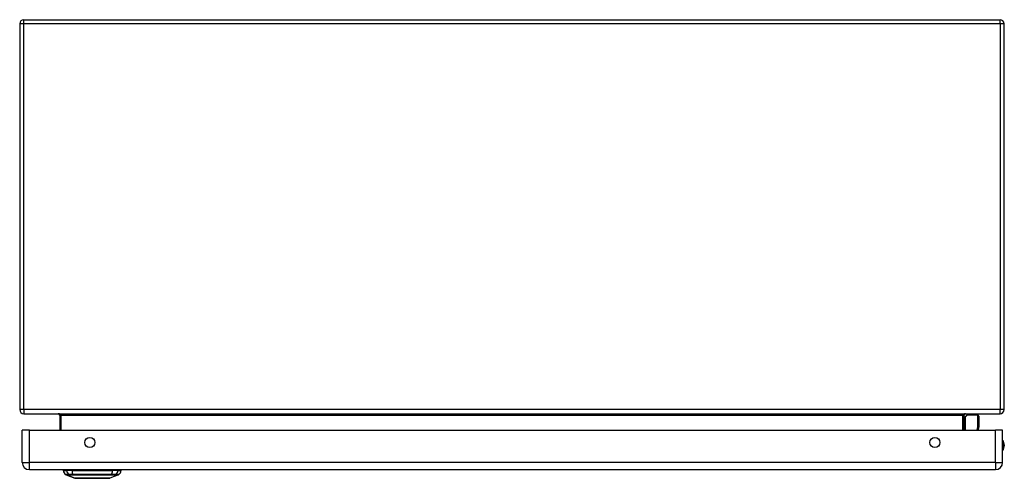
# Model space of a CAD drawing. Header units: inches. Extents: x 10 to 135, y 9 to 88.
# Tile 1 of 9: x 10 to 30, y 9 to 18. Entities that reach past the tile are written whole.
import ezdxf

# ---------------------------------------------------------------- set-up
doc = ezdxf.new("R2010")
doc.units = ezdxf.units.IN
doc.header["$MEASUREMENT"] = 0
doc.layers.add('Visible Edges(ANSI)', color=7, linetype='Continuous', lineweight=25)
doc.layers.add('Visible Tangent Edges(ANSI)', color=7, linetype='Continuous', lineweight=25)

msp = doc.modelspace()

# ---------------------------------------------------------------- linework, layer by layer
at = {"layer": 'Visible Edges(ANSI)'}
for p, q in [((10.482, 18.433), (30.314, 18.433)), ((10.398, 18.349), (10.398, 10.517)), ((30.398, 10.517), (30.398, 18.349)), ((10.482, 10.433), (30.314, 10.433)), ((11.211, 10.402), (11.211, 10.099)), ((29.584, 10.099), (29.584, 10.402)), ((29.86, 10.403), (29.644, 10.403)), ((29.59, 10.358), (29.63, 10.397)), ((29.88, 10.383), (29.88, 10.159)), ((10.448, 9.445), (10.448, 10.099)), ((10.594, 10.099), (10.448, 10.099)), ((10.594, 10.099), (30.22, 10.099)), ((29.879, 10.156), (29.868, 10.099)), ((30.366, 10.099), (30.22, 10.099)), ((30.366, 9.445), (30.366, 10.099)), ((10.594, 9.299), (30.22, 9.299)), ((11.281, 9.283), (11.349, 9.283)), ((11.46, 9.283), (11.349, 9.283)), ((11.46, 9.283), (12.284, 9.283)), ((11.472, 9.287), (11.472, 9.299)), ((12.256, 9.287), (12.256, 9.299)), ((12.394, 9.283), (12.284, 9.283)), ((12.394, 9.283), (12.462, 9.283)), ((11.515, 9.128), (11.341, 9.196)), ((12.165, 9.123), (11.579, 9.123)), ((12.403, 9.196), (12.229, 9.128))]:
    msp.add_line(p, q, dxfattribs=at)
at = {"layer": 'Visible Edges(ANSI)', "flags": 128}
msp.add_lwpolyline([(11.517, 9.128), (11.517, 9.128), (11.518, 9.128), (11.521, 9.128), (11.524, 9.128), (11.527, 9.128), (11.532, 9.128), (11.538, 9.128), (11.544, 9.128), (11.551, 9.128), (11.559, 9.128), (11.567, 9.128), (11.577, 9.128), (11.587, 9.128), (11.597, 9.128), (11.609, 9.128), (11.621, 9.128), (11.633, 9.128), (11.647, 9.128), (11.66, 9.128), (11.675, 9.128), (11.689, 9.128), (11.704, 9.128), (11.72, 9.128), (11.736, 9.128), (11.752, 9.128), (11.769, 9.128), (11.786, 9.128), (11.803, 9.128), (11.82, 9.128), (11.837, 9.128), (11.855, 9.128), (11.872, 9.128), (11.89, 9.128), (11.907, 9.128), (11.924, 9.128), (11.942, 9.128), (11.959, 9.128), (11.975, 9.128), (11.992, 9.128), (12.008, 9.128), (12.024, 9.128), (12.04, 9.128), (12.055, 9.128), (12.07, 9.128), (12.084, 9.128), (12.098, 9.128), (12.111, 9.128), (12.123, 9.128), (12.135, 9.128), (12.147, 9.128), (12.157, 9.128), (12.167, 9.128), (12.177, 9.128), (12.185, 9.128), (12.193, 9.128), (12.2, 9.128), (12.206, 9.128), (12.212, 9.128), (12.216, 9.128), (12.22, 9.128), (12.223, 9.128), (12.225, 9.128), (12.227, 9.128), (12.227, 9.128)], dxfattribs=at)
at = {"layer": 'Visible Edges(ANSI)'}
for centre in [(11.823, 9.849), (28.991, 9.849)]:
    msp.add_circle(centre, 0.102, dxfattribs=at)
for centre, radius, start, end in [((10.482, 18.349), 0.084, 90, 180), ((30.314, 18.349), 0.084, 0, 90), ((10.482, 10.517), 0.084, 180, 270), ((11.18, 10.402), 0.031, 0, 90), ((29.615, 10.402), 0.031, 90, 180), ((29.644, 10.383), 0.0197, 90, 135), ((29.86, 10.383), 0.0197, 0, 90), ((30.314, 10.517), 0.084, 270, 0), ((29.604, 10.344), 0.0197, 135, 180), ((29.86, 10.159), 0.0197, 349.0591, 0), ((30.213, 9.791), 0.188, 324.6864, 35.3136), ((10.594, 9.445), 0.146, 180, 270), ((30.22, 9.445), 0.146, 270, 0), ((11.398, 9.299), 0.118, 187.9413, 240.2709), ((11.453, 9.287), 0.0197, 348.463, 0), ((12.275, 9.287), 0.0197, 180, 191.537), ((12.345, 9.299), 0.118, 299.7291, 352.0587), ((11.345, 9.205), 0.00984, 240.2709, 248.7495), ((11.517, 9.133), 0.00492, 248.7495, 269.7912), ((11.579, 9.135), 0.0118, 216.6507, 270), ((12.165, 9.135), 0.0118, 270, 323.3493), ((12.227, 9.133), 0.00492, 270.2088, 291.2505), ((12.399, 9.205), 0.00984, 291.2505, 299.7291)]:
    msp.add_arc(centre, radius, start, end, dxfattribs=at)
at = {"layer": 'Visible Tangent Edges(ANSI)'}
for p, q in [((10.482, 18.349), (10.482, 18.433)), ((30.314, 18.349), (30.314, 18.433)), ((10.482, 18.349), (10.398, 18.349)), ((10.482, 10.517), (10.482, 18.349)), ((30.314, 18.349), (10.482, 18.349)), ((30.398, 18.349), (30.314, 18.349)), ((30.314, 18.349), (30.314, 10.517)), ((10.482, 10.517), (10.398, 10.517)), ((30.314, 10.517), (10.482, 10.517)), ((10.482, 10.517), (10.482, 10.433)), ((11.242, 10.402), (11.211, 10.402)), ((11.242, 10.099), (11.242, 10.402)), ((11.242, 10.402), (29.553, 10.402)), ((29.553, 10.402), (29.584, 10.402)), ((29.553, 10.402), (29.553, 10.099)), ((29.644, 10.403), (29.604, 10.362)), ((29.86, 10.17), (29.86, 10.403)), ((30.398, 10.517), (30.314, 10.517)), ((30.314, 10.433), (30.314, 10.517)), ((29.604, 10.362), (29.604, 10.099)), ((10.594, 9.445), (10.594, 10.099)), ((29.847, 10.099), (29.86, 10.17)), ((30.22, 9.445), (30.22, 10.099)), ((10.448, 9.445), (10.594, 9.445)), ((30.22, 9.445), (10.594, 9.445)), ((10.594, 9.299), (10.594, 9.445)), ((30.22, 9.445), (30.22, 9.299)), ((30.22, 9.445), (30.366, 9.445)), ((11.472, 9.287), (12.255, 9.287)), ((12.255, 9.299), (12.255, 9.287)), ((12.255, 9.287), (12.256, 9.287)), ((11.341, 9.196), (11.515, 9.128)), ((11.406, 9.196), (11.406, 9.196)), ((11.48, 9.196), (11.48, 9.196)), ((12.264, 9.196), (12.264, 9.196)), ((12.337, 9.196), (12.338, 9.196))]:
    msp.add_line(p, q, dxfattribs=at)
at = {"layer": 'Visible Tangent Edges(ANSI)', "flags": 128}
for points in [[(11.404, 9.197), (11.399, 9.197), (11.394, 9.197), (11.389, 9.197), (11.385, 9.197), (11.38, 9.197), (11.376, 9.197), (11.372, 9.197), (11.369, 9.197), (11.365, 9.197), (11.362, 9.197), (11.359, 9.197), (11.356, 9.197), (11.353, 9.197), (11.351, 9.197), (11.349, 9.197), (11.347, 9.197), (11.345, 9.197), (11.344, 9.197), (11.343, 9.197), (11.342, 9.197), (11.341, 9.197), (11.34, 9.197), (11.34, 9.197), (11.34, 9.197)], [(11.341, 9.196), (11.341, 9.196), (11.342, 9.196), (11.342, 9.196), (11.343, 9.196), (11.344, 9.196), (11.345, 9.196), (11.347, 9.196), (11.348, 9.196), (11.35, 9.196), (11.352, 9.196), (11.355, 9.196), (11.358, 9.196), (11.36, 9.196), (11.363, 9.196), (11.367, 9.196), (11.37, 9.196), (11.374, 9.196), (11.378, 9.196), (11.382, 9.196), (11.387, 9.196), (11.391, 9.196), (11.396, 9.196), (11.401, 9.196), (11.406, 9.196)], [(11.479, 9.197), (11.475, 9.197), (11.47, 9.197), (11.466, 9.197), (11.462, 9.197), (11.458, 9.197), (11.454, 9.197), (11.45, 9.197), (11.447, 9.197), (11.443, 9.197), (11.439, 9.197), (11.436, 9.197), (11.433, 9.197), (11.43, 9.197), (11.427, 9.197), (11.424, 9.197), (11.421, 9.197), (11.418, 9.197), (11.416, 9.197), (11.414, 9.197), (11.411, 9.197), (11.409, 9.197), (11.408, 9.197), (11.406, 9.197), (11.404, 9.197)], [(11.406, 9.196), (11.408, 9.196), (11.41, 9.196), (11.411, 9.196), (11.413, 9.196), (11.416, 9.196), (11.418, 9.196), (11.42, 9.196), (11.423, 9.196), (11.426, 9.196), (11.428, 9.196), (11.431, 9.196), (11.435, 9.196), (11.438, 9.196), (11.441, 9.196), (11.445, 9.196), (11.448, 9.196), (11.452, 9.196), (11.455, 9.196), (11.459, 9.196), (11.463, 9.196), (11.467, 9.196), (11.471, 9.196), (11.475, 9.196), (11.48, 9.196)], [(12.265, 9.197), (12.233, 9.197), (12.201, 9.197), (12.169, 9.197), (12.136, 9.197), (12.104, 9.197), (12.071, 9.197), (12.038, 9.197), (12.004, 9.197), (11.971, 9.197), (11.938, 9.197), (11.904, 9.197), (11.871, 9.197), (11.838, 9.197), (11.805, 9.197), (11.771, 9.197), (11.738, 9.197), (11.705, 9.197), (11.672, 9.197), (11.64, 9.197), (11.607, 9.197), (11.575, 9.197), (11.542, 9.197), (11.51, 9.197), (11.479, 9.197)], [(11.48, 9.196), (11.511, 9.196), (11.543, 9.196), (11.575, 9.196), (11.608, 9.196), (11.64, 9.196), (11.673, 9.196), (11.706, 9.196), (11.739, 9.196), (11.772, 9.196), (11.805, 9.196), (11.838, 9.196), (11.871, 9.196), (11.904, 9.196), (11.938, 9.196), (11.971, 9.196), (12.004, 9.196), (12.037, 9.196), (12.07, 9.196), (12.103, 9.196), (12.136, 9.196), (12.168, 9.196), (12.2, 9.196), (12.232, 9.196), (12.264, 9.196)], [(11.597, 9.128), (11.591, 9.128), (11.585, 9.128), (11.579, 9.128), (11.573, 9.128), (11.567, 9.128), (11.562, 9.128), (11.557, 9.128), (11.552, 9.128), (11.548, 9.128), (11.544, 9.128), (11.54, 9.128), (11.536, 9.128), (11.533, 9.128), (11.53, 9.128), (11.527, 9.128), (11.525, 9.128), (11.522, 9.128), (11.52, 9.128), (11.519, 9.128), (11.517, 9.128), (11.516, 9.128), (11.516, 9.128), (11.515, 9.128), (11.515, 9.128)], [(11.644, 9.128), (11.642, 9.128), (11.64, 9.128), (11.638, 9.128), (11.636, 9.128), (11.634, 9.128), (11.632, 9.128), (11.63, 9.128), (11.628, 9.128), (11.626, 9.128), (11.624, 9.128), (11.622, 9.128), (11.62, 9.128), (11.618, 9.128), (11.616, 9.128), (11.614, 9.128), (11.612, 9.128), (11.61, 9.128), (11.608, 9.128), (11.606, 9.128), (11.605, 9.128), (11.603, 9.128), (11.601, 9.128), (11.599, 9.128), (11.597, 9.128)], [(12.099, 9.128), (12.083, 9.128), (12.066, 9.128), (12.049, 9.128), (12.031, 9.128), (12.012, 9.128), (11.993, 9.128), (11.973, 9.128), (11.953, 9.128), (11.933, 9.128), (11.913, 9.128), (11.893, 9.128), (11.872, 9.128), (11.851, 9.128), (11.831, 9.128), (11.81, 9.128), (11.79, 9.128), (11.77, 9.128), (11.751, 9.128), (11.732, 9.128), (11.713, 9.128), (11.695, 9.128), (11.677, 9.128), (11.66, 9.128), (11.644, 9.128)], [(12.147, 9.128), (12.145, 9.128), (12.143, 9.128), (12.141, 9.128), (12.139, 9.128), (12.137, 9.128), (12.136, 9.128), (12.134, 9.128), (12.132, 9.128), (12.13, 9.128), (12.128, 9.128), (12.126, 9.128), (12.124, 9.128), (12.122, 9.128), (12.12, 9.128), (12.118, 9.128), (12.116, 9.128), (12.114, 9.128), (12.112, 9.128), (12.11, 9.128), (12.108, 9.128), (12.106, 9.128), (12.104, 9.128), (12.102, 9.128), (12.099, 9.128)], [(12.229, 9.128), (12.229, 9.128), (12.228, 9.128), (12.227, 9.128), (12.226, 9.128), (12.225, 9.128), (12.223, 9.128), (12.222, 9.128), (12.219, 9.128), (12.217, 9.128), (12.214, 9.128), (12.211, 9.128), (12.207, 9.128), (12.204, 9.128), (12.2, 9.128), (12.196, 9.128), (12.191, 9.128), (12.187, 9.128), (12.182, 9.128), (12.176, 9.128), (12.171, 9.128), (12.165, 9.128), (12.159, 9.128), (12.153, 9.128), (12.147, 9.128)], [(12.264, 9.196), (12.269, 9.196), (12.273, 9.196), (12.277, 9.196), (12.281, 9.196), (12.285, 9.196), (12.288, 9.196), (12.292, 9.196), (12.296, 9.196), (12.299, 9.196), (12.303, 9.196), (12.306, 9.196), (12.309, 9.196), (12.312, 9.196), (12.315, 9.196), (12.318, 9.196), (12.321, 9.196), (12.323, 9.196), (12.326, 9.196), (12.328, 9.196), (12.33, 9.196), (12.332, 9.196), (12.334, 9.196), (12.336, 9.196), (12.337, 9.196)], [(12.339, 9.197), (12.338, 9.197), (12.336, 9.197), (12.334, 9.197), (12.332, 9.197), (12.33, 9.197), (12.328, 9.197), (12.325, 9.197), (12.323, 9.197), (12.32, 9.197), (12.317, 9.197), (12.314, 9.197), (12.311, 9.197), (12.308, 9.197), (12.304, 9.197), (12.301, 9.197), (12.297, 9.197), (12.293, 9.197), (12.29, 9.197), (12.286, 9.197), (12.282, 9.197), (12.278, 9.197), (12.274, 9.197), (12.269, 9.197), (12.265, 9.197)], [(12.338, 9.196), (12.343, 9.196), (12.348, 9.196), (12.353, 9.196), (12.357, 9.196), (12.362, 9.196), (12.366, 9.196), (12.37, 9.196), (12.374, 9.196), (12.377, 9.196), (12.38, 9.196), (12.383, 9.196), (12.386, 9.196), (12.389, 9.196), (12.391, 9.196), (12.393, 9.196), (12.395, 9.196), (12.397, 9.196), (12.399, 9.196), (12.4, 9.196), (12.401, 9.196), (12.402, 9.196), (12.402, 9.196), (12.403, 9.196), (12.403, 9.196)], [(12.404, 9.197), (12.404, 9.197), (12.404, 9.197), (12.403, 9.197), (12.402, 9.197), (12.401, 9.197), (12.4, 9.197), (12.399, 9.197), (12.397, 9.197), (12.395, 9.197), (12.393, 9.197), (12.39, 9.197), (12.388, 9.197), (12.385, 9.197), (12.382, 9.197), (12.379, 9.197), (12.375, 9.197), (12.372, 9.197), (12.368, 9.197), (12.363, 9.197), (12.359, 9.197), (12.355, 9.197), (12.35, 9.197), (12.345, 9.197), (12.339, 9.197)]]:
    msp.add_lwpolyline(points, dxfattribs=at)
at = {"layer": 'Visible Tangent Edges(ANSI)'}
for centre, radius, start, end in [((30.213, 9.791), 0.168, 335.7439, 24.2561), ((11.517, 9.133), 0.00492, 248.7495, 269.7912)]:
    msp.add_arc(centre, radius, start, end, dxfattribs=at)
for centre, major_axis, ratio, start_param, end_param in [((11.18, 10.402), (0.062, 0), 0.5, 0, 1.570796), ((29.615, 10.402), (-0.062, 0), 0.5, 4.712389, 6.283185), ((29.604, 10.344), (-0.0197, 0), 0.91745, 4.712389, 6.283185), ((29.604, 10.344), (-0.0139, 0.0139), 0.852462, 5.41831, 6.283185), ((29.86, 10.159), (0.0197, 0), 0.533433, 0, 1.570796), ((29.86, 10.159), (0.0193, -0.0037), 0.526442, 0, 1.672214), ((11.46, 9.299), (0, -0.118), 0.946806, 4.850991, 5.760348), ((11.498, 9.299), (0, -0.118), 0.321806, 4.850991, 5.760348), ((12.274, 9.287), (0, -0.0197), 0.959551, 4.712389, 4.913747), ((12.246, 9.299), (0, -0.118), 0.321806, 0.522838, 1.432195), ((12.284, 9.299), (0, -0.118), 0.946806, 0.522838, 1.432195), ((11.409, 9.205), (0.00009, -0.00984), 0.948405, 5.751701, 5.992347), ((11.48, 9.205), (-0.00003, -0.00984), 0.317047, 5.761322, 6.001968), ((11.579, 9.135), (0, -0.0118), 0.97182, 5.352125, 6.283185), ((12.165, 9.135), (0, -0.0118), 0.97182, 0, 0.931061), ((12.263, 9.205), (0.00003, -0.00984), 0.317047, 0.281217, 0.521863), ((12.335, 9.205), (-0.00009, -0.00984), 0.948405, 0.290838, 0.531485)]:
    msp.add_ellipse(centre, major_axis=major_axis, ratio=ratio, start_param=start_param, end_param=end_param, dxfattribs=at)

doc.saveas('drawing.dxf')
